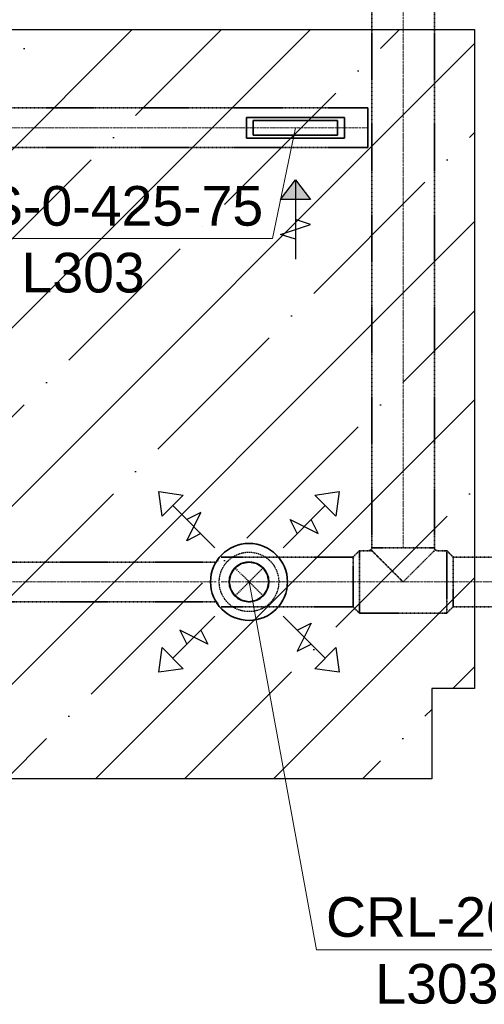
# Model space of a CAD drawing. Header units: millimetres. Extents: x -134161 to 355560, y -27497 to 30328.
# Tile 82 of 95: x 182027 to 184370, y -17574 to -12609. Entities that reach past the tile are written whole.
import ezdxf

# ---------------------------------------------------------------- set-up
doc = ezdxf.new("R2010")
doc.units = ezdxf.units.MM
for name, pattern in [('CenterLine', [17.2, 13, -2, 0.2, -2]), ('HIDDEN', [9.525, 6.35, -3.175]), ('UnderCeiling', [6.7, 4.2, -1, 0.5, -1])]:
    doc.linetypes.add(name, pattern=pattern)
doc.layers.add('AVK-A_uzdevums', color=1, linetype='CONTINUOUS', lineweight=30)
for name, color, linetype in [('Vent-PN8-N', 7, 'CONTINUOUS'), ('Vent-PN8-N-Iekarta', 7, 'CONTINUOUS'), ('Vent-PN8-N-Plusmas bulta', 7, 'CONTINUOUS'), ('Vent-PN8-N-Teksts-', 7, 'CONTINUOUS'), ('Vent-PN8-P', 7, 'CONTINUOUS'), ('Vent-PN8-P-Iekarta', 7, 'CONTINUOUS'), ('Vent-PN8-P-Plusmas bulta', 7, 'CONTINUOUS'), ('Vent-PN8-P-Teksts-', 7, 'CONTINUOUS')]:
    doc.layers.add(name, color=color, linetype=linetype)
doc.styles.add('Arial', font='arial.ttf', dxfattribs={"height": 187.5})

# ---------------------------------------------------------------- blocks, each defined once
blk = doc.blocks.new('*U1130')
at = {"layer": 'Vent-PN8-N-Teksts-', "color": 7, "linetype": 'Continuous', "lineweight": 15}
for p, q in [((41666.7, 3529.9, 2200), (41551.7, 2971.1, 2200)), ((41551.7, 2971.1, 2200), (39640.2, 2971.1, 2200))]:
    blk.add_line(p, q, dxfattribs=at)
at = {"layer": 'Vent-PN8-N-Teksts-', "color": 7, "linetype": 'Continuous', "lineweight": 25, "style": 'Arial'}
for s, p in [('RGS-0-425-75', (39687.5, 3036.1, 2200)), ('L303', (40285.2, 2699.3, 2200))]:
    blk.add_text(s, height=200, dxfattribs=at).set_placement(p)
blk = doc.blocks.new('*U1182')
at = {"layer": 'Vent-PN8-P-Teksts-', "color": 7, "linetype": 'Continuous', "lineweight": 15}
for p, q in [((41432.4, 1239.6, 2300), (41773.4, -615.4, 2300)), ((41773.4, -615.4, 2300), (42986.1, -615.4, 2300))]:
    blk.add_line(p, q, dxfattribs=at)
at = {"layer": 'Vent-PN8-P-Teksts-', "color": 7, "linetype": 'Continuous', "lineweight": 25, "style": 'Arial'}
for s, p in [('CRL-200', (41820.7, -550.4, 2300)), ('L303', (42069, -887.2, 2300))]:
    blk.add_text(s, height=200, dxfattribs=at).set_placement(p)
blk = doc.blocks.new('*U1379')
at = {"layer": 'Vent-PN8-P-Plusmas bulta', "color": 7, "linetype": 'Continuous', "lineweight": 25}
for p, q in [((40994.7, 1571.3, 2195), (40977.1, 1695, 2195)), ((40977.1, 1695, 2195), (41100.8, 1677.3, 2195)), ((40994.7, 1571.3, 2195), (40977.1, 1695, 2195)), ((40977.1, 1695, 2195), (41100.8, 1677.3, 2195)), ((41764.1, 1677.3, 2195), (41887.8, 1695, 2195)), ((41764.1, 1677.3, 2195), (41887.8, 1695, 2195)), ((41887.8, 1695, 2195), (41870.1, 1571.3, 2195)), ((41887.8, 1695, 2195), (41870.1, 1571.3, 2195)), ((41100.8, 1677.3, 2195), (40994.7, 1571.3, 2195)), ((41870.1, 1571.3, 2195), (41764.1, 1677.3, 2195)), ((41259.9, 1412.2, 2195), (41047.8, 1624.3, 2195)), ((41605, 1412.2, 2195), (41817.1, 1624.3, 2195)), ((41118.5, 1447.5, 2195), (41189.2, 1588.9, 2195)), ((41189.2, 1588.9, 2195), (41118.5, 1553.6, 2195)), ((41675.7, 1482.9, 2195), (41640.3, 1553.6, 2195)), ((41640.3, 1553.6, 2195), (41781.8, 1482.9, 2195)), ((41781.8, 1482.9, 2195), (41746.4, 1553.6, 2195)), ((41189.2, 1482.9, 2195), (41118.5, 1447.5, 2195)), ((41259.9, 1067.1, 2195), (41047.8, 855, 2195)), ((41605, 1067.1, 2195), (41817.1, 855, 2195)), ((41224.6, 925.7, 2195), (41083.1, 996.4, 2195)), ((41083.1, 996.4, 2195), (41118.5, 925.7, 2195)), ((41189.2, 996.4, 2195), (41224.6, 925.7, 2195)), ((41675.7, 996.4, 2195), (41746.4, 1031.7, 2195)), ((41746.4, 1031.7, 2195), (41675.7, 890.3, 2195)), ((40977.1, 784.2, 2195), (40994.7, 908, 2195)), ((40977.1, 784.2, 2195), (40994.7, 908, 2195)), ((40994.7, 908, 2195), (41100.8, 801.9, 2195)), ((41675.7, 890.3, 2195), (41746.4, 925.7, 2195)), ((41764.1, 801.9, 2195), (41870.1, 908, 2195)), ((41870.1, 908, 2195), (41887.8, 784.2, 2195)), ((41870.1, 908, 2195), (41887.8, 784.2, 2195)), ((41100.8, 801.9, 2195), (40977.1, 784.2, 2195)), ((41100.8, 801.9, 2195), (40977.1, 784.2, 2195)), ((41887.8, 784.2, 2195), (41764.1, 801.9, 2195)), ((41887.8, 784.2, 2195), (41764.1, 801.9, 2195))]:
    blk.add_line(p, q, dxfattribs=at)
blk = doc.blocks.new('*U1383')
at = {"layer": 'Vent-PN8-P', "color": 5, "linetype": 'UnderCeiling', "lineweight": 35}
for p, q in [((41989, 1397.1, 2700), (41957, 1364.6, 2700)), ((41989, 1082.1, 2700), (41957, 1114.6, 2700))]:
    blk.add_line(p, q, dxfattribs=at)
at = {"layer": 'Vent-PN8-P', "color": 7, "linetype": 'CenterLine', "lineweight": 18}
blk.add_line((41989, 1239.6, 2700), (41957, 1239.6, 2700), dxfattribs=at)
at = {"layer": 'Vent-PN8-P', "color": 5, "linetype": 'UnderCeiling', "lineweight": 35, "extrusion": (-1, 0, 0)}
for centre, major_axis in [((41989, 1239.6, 2700), (0, -157.5)), ((41957, 1239.6, 2700), (0, -125))]:
    blk.add_ellipse(centre, major_axis=major_axis, ratio=1, start_param=0, end_param=3.141593, dxfattribs=at)
blk = doc.blocks.new('*U1384')
at = {"layer": 'Vent-PN8-P', "color": 5, "linetype": 'UnderCeiling', "lineweight": 35}
for p, q in [((42430, 1397.1, 2700), (42462, 1364.6, 2700)), ((42430, 1082.1, 2700), (42462, 1114.6, 2700))]:
    blk.add_line(p, q, dxfattribs=at)
at = {"layer": 'Vent-PN8-P', "color": 7, "linetype": 'CenterLine', "lineweight": 18}
blk.add_line((42430, 1239.6, 2700), (42462, 1239.6, 2700), dxfattribs=at)
at = {"layer": 'Vent-PN8-P', "color": 5, "linetype": 'UnderCeiling', "lineweight": 35, "extrusion": (1, 0, 0)}
for centre, major_axis in [((42430, 1239.6, 2700), (0, 157.5)), ((42462, 1239.6, 2700), (0, 125))]:
    blk.add_ellipse(centre, major_axis=major_axis, ratio=1, start_param=0, end_param=3.141593, dxfattribs=at)
blk = doc.blocks.new('*U1385')
at = {"layer": 'Vent-PN8-P', "color": 5, "linetype": 'UnderCeiling', "lineweight": 35}
for p, q in [((43640.3, 1364.6, 2700), (42462, 1364.6, 2700)), ((43640.3, 1114.6, 2700), (42462, 1114.6, 2700))]:
    blk.add_line(p, q, dxfattribs=at)
at = {"layer": 'Vent-PN8-P', "color": 7, "linetype": 'CenterLine', "lineweight": 18}
blk.add_line((43640.3, 1239.6, 2700), (42462, 1239.6, 2700), dxfattribs=at)
blk = doc.blocks.new('*U1394')
at = {"layer": 'Vent-PN8-P', "color": 5, "linetype": 'UnderCeiling', "lineweight": 35}
for p, q in [((41275.7, 1347.9, 2700), (41267.4, 1339.6, 2700)), ((41275.7, 1131.4, 2700), (41267.4, 1139.6, 2700))]:
    blk.add_line(p, q, dxfattribs=at)
at = {"layer": 'Vent-PN8-P', "color": 5, "linetype": 'UnderCeiling', "lineweight": 35, "extrusion": (-1, 0, 0)}
for major_axis in [(0, 97.6, 21.9), (0, -100)]:
    blk.add_ellipse((41267.4, 1239.6, 2700), major_axis=major_axis, ratio=1, start_param=0, end_param=0.220451, dxfattribs=at)
blk = doc.blocks.new('*U1395')
at = {"layer": 'Vent-PN8-P', "color": 5, "linetype": 'UnderCeiling', "lineweight": 35}
for p, q in [((41292.4, 1364.6, 2700), (41572.4, 1364.6, 2700)), ((41292.4, 1114.6, 2700), (41572.4, 1114.6, 2700))]:
    blk.add_line(p, q, dxfattribs=at)
at = {"layer": 'Vent-PN8-P', "color": 7, "linetype": 'HIDDEN', "lineweight": -3}
for p, q in [((41503.2, 1310.3, 2545), (41361.7, 1168.9, 2545)), ((41503.2, 1168.9, 2545), (41361.7, 1310.3, 2545))]:
    blk.add_line(p, q, dxfattribs=at)
at = {"layer": 'Vent-PN8-P', "color": 7, "linetype": 'CenterLine', "lineweight": 18}
blk.add_line((41292.4, 1239.6, 2700), (41572.4, 1239.6, 2700), dxfattribs=at)
at = {"layer": 'Vent-PN8-P', "color": 7, "linetype": 'HIDDEN', "lineweight": -3, "extrusion": (0, 0, -1)}
blk.add_circle((-41432.4, 1239.6, -2545), 100, dxfattribs=at)
blk = doc.blocks.new('*U1396')
at = {"layer": 'Vent-PN8-P', "color": 5, "linetype": 'UnderCeiling', "lineweight": 35}
for p, q in [((41267.4, 1339.6, 2700), (37940.7, 1339.6, 2700)), ((41267.4, 1139.6, 2700), (37940.7, 1139.6, 2700))]:
    blk.add_line(p, q, dxfattribs=at)
at = {"layer": 'Vent-PN8-P', "color": 7, "linetype": 'CenterLine', "lineweight": 18}
blk.add_line((41267.4, 1239.6, 2700), (37940.7, 1239.6, 2700), dxfattribs=at)
blk = doc.blocks.new('*U1397')
at = {"layer": 'Vent-PN8-P-Iekarta', "color": 5, "linetype": 'Continuous', "lineweight": 35}
for p, q in [((41340.1, 1277.9, 2240), (41361.7, 1310.3, 2240)), ((41361.7, 1310.3, 2240), (41394.2, 1332, 2240)), ((41394.2, 1332, 2240), (41432.4, 1339.6, 2240)), ((41432.4, 1339.6, 2240), (41470.7, 1332, 2240)), ((41470.7, 1332, 2240), (41503.2, 1310.3, 2240)), ((41503.2, 1310.3, 2240), (41524.8, 1277.9, 2240)), ((41332.4, 1239.6, 2240), (41340.1, 1277.9, 2240)), ((41524.8, 1277.9, 2240), (41532.4, 1239.6, 2240)), ((41340.1, 1201.4, 2240), (41332.4, 1239.6, 2240)), ((41361.7, 1168.9, 2240), (41340.1, 1201.4, 2240)), ((41524.8, 1201.4, 2240), (41503.2, 1168.9, 2240)), ((41532.4, 1239.6, 2240), (41524.8, 1201.4, 2240)), ((41394.2, 1147.2, 2240), (41361.7, 1168.9, 2240)), ((41432.4, 1139.6, 2240), (41394.2, 1147.2, 2240)), ((41470.7, 1147.2, 2240), (41432.4, 1139.6, 2240)), ((41503.2, 1168.9, 2240), (41470.7, 1147.2, 2240))]:
    blk.add_line(p, q, dxfattribs=at)
for centre, radius in [((41432.4, 1239.6, 2228), 194), ((41432.4, 1239.6, 2300), 100), ((41432.4, 1239.6, 2240), 2.5)]:
    blk.add_circle(centre, radius, dxfattribs=at)
at = {"layer": 'Vent-PN8-P-Iekarta', "color": 7, "linetype": 'HIDDEN', "lineweight": -3}
blk.add_circle((41432.4, 1239.6, 2190), 150, dxfattribs=at)
blk = doc.blocks.new('*U1398')
at = {"layer": 'Vent-PN8-P', "color": 7, "linetype": 'Continuous', "lineweight": -3}
blk.add_line((41432.4, 1239.6, 2422.5), (41432.4, 1239.6, 2421.5), dxfattribs=at)
blk = doc.blocks.new('*U1402')
at = {"layer": 'Vent-PN8-P', "color": 5, "linetype": 'UnderCeiling', "lineweight": 35}
for p, q in [((41957, 1364.6, 2700), (41572.4, 1364.6, 2700)), ((41957, 1114.6, 2700), (41572.4, 1114.6, 2700))]:
    blk.add_line(p, q, dxfattribs=at)
at = {"layer": 'Vent-PN8-P', "color": 7, "linetype": 'CenterLine', "lineweight": 18}
blk.add_line((41957, 1239.6, 2700), (41572.4, 1239.6, 2700), dxfattribs=at)
blk = doc.blocks.new('*U1403')
at = {"layer": 'Vent-PN8-P', "color": 5, "linetype": 'UnderCeiling', "lineweight": 35}
for p, q in [((42052, 1397.1, 2700), (41989, 1397.1, 2700)), ((42052, 1397.1, 2700), (42064, 1385.1, 2760.3)), ((42355, 1385.1, 2760.3), (42367, 1397.1, 2700)), ((42430, 1397.1, 2700), (42381.7, 1397.1, 2700)), ((42064, 1385.1, 2760.3), (42098.1, 1351, 2811.4)), ((42098.1, 1351, 2811.4), (42149.2, 1299.9, 2845.5)), ((42269.8, 1299.9, 2845.5), (42320.9, 1351, 2811.4)), ((42320.9, 1351, 2811.4), (42355, 1385.1, 2760.3)), ((42149.2, 1299.9, 2845.5), (42209.5, 1239.6, 2857.5)), ((42209.5, 1239.6, 2857.5), (42269.8, 1299.9, 2845.5)), ((42430, 1082.1, 2700), (41989, 1082.1, 2700))]:
    blk.add_line(p, q, dxfattribs=at)
at = {"layer": 'Vent-PN8-P', "color": 7, "linetype": 'CenterLine', "lineweight": 18}
blk.add_line((42430, 1239.6, 2700), (41989, 1239.6, 2700), dxfattribs=at)
at = {"layer": 'Vent-PN8-P', "color": 5, "linetype": 'UnderCeiling', "lineweight": 35}
blk.add_ellipse((42037.2, 1411.9, 2700), major_axis=(0, -14.7), ratio=1, start_param=0, end_param=1.570796, dxfattribs=at)
at = {"layer": 'Vent-PN8-P', "color": 5, "linetype": 'UnderCeiling', "lineweight": 35, "extrusion": (0, 1, 0)}
blk.add_ellipse((42209.5, 1411.9, 2700), major_axis=(-157.5, 0), ratio=1, start_param=0, end_param=3.141593, dxfattribs=at)
at = {"layer": 'Vent-PN8-P', "color": 5, "linetype": 'UnderCeiling', "lineweight": 35, "extrusion": (0, 0, -1)}
blk.add_ellipse((42381.7, 1411.9, 2700), major_axis=(0, -14.7), ratio=1, start_param=0, end_param=1.570796, dxfattribs=at)
blk = doc.blocks.new('*U1404')
at = {"layer": 'Vent-PN8-P', "color": 5, "linetype": 'UnderCeiling', "lineweight": 35}
for p, q in [((42052, 6394.8, 2700), (42052, 1411.9, 2700)), ((42367, 6394.8, 2700), (42367, 1411.9, 2700))]:
    blk.add_line(p, q, dxfattribs=at)
at = {"layer": 'Vent-PN8-P', "color": 7, "linetype": 'CenterLine', "lineweight": 18}
blk.add_line((42209.5, 6394.8, 2700), (42209.5, 1411.9, 2700), dxfattribs=at)
blk = doc.blocks.new('*U1503')
at = {"layer": 'Vent-PN8-N-Plusmas bulta', "linetype": 'Continuous', "lineweight": 25}
blk.add_hatch(color=7, dxfattribs=at).paths.add_polyline_path([(41591.7, 3167.4), (41666.7, 3267.4), (41741.7, 3167.4)], flags=0)
at = {"layer": 'Vent-PN8-N-Plusmas bulta', "color": 7, "linetype": 'Continuous', "lineweight": 25}
for p, q in [((41591.7, 3167.4, 2171), (41666.7, 3267.4, 2171)), ((41666.7, 3267.4, 2171), (41666.7, 2867.4, 2171)), ((41666.7, 3267.4, 2171), (41741.7, 3167.4, 2171)), ((41591.7, 2992.4, 2171), (41741.7, 3042.4, 2171)), ((41741.7, 3042.4, 2171), (41666.7, 3067.4, 2171)), ((41666.7, 2967.4, 2171), (41591.7, 2992.4, 2171))]:
    blk.add_line(p, q, dxfattribs=at)
blk.add_3dface([(41591.7, 3167.4, 2171), (41666.7, 3267.4, 2171), (41741.7, 3167.4, 2171)], dxfattribs=at)
blk = doc.blocks.new('*U1511')
at = {"layer": 'Vent-PN8-N', "color": 1, "linetype": 'UnderCeiling', "lineweight": 35}
for p, q in [((39973.2, 3629.9, 2300), (42032.1, 3629.9, 2300)), ((39973.2, 3429.9, 2300), (42032.1, 3429.9, 2300))]:
    blk.add_line(p, q, dxfattribs=at)
at = {"layer": 'Vent-PN8-N', "color": 7, "linetype": 'CenterLine', "lineweight": 18}
blk.add_line((39973.2, 3529.9, 2300), (42032.1, 3529.9, 2300), dxfattribs=at)
blk = doc.blocks.new('*U1512')
at = {"layer": 'Vent-PN8-N-Iekarta', "color": 1, "linetype": 'Continuous', "lineweight": 35}
for p, q in [((41914.2, 3582.4, 2186), (41419.2, 3582.4, 2186)), ((41419.2, 3477.4, 2186), (41419.2, 3582.4, 2186)), ((41914.2, 3582.4, 2186), (41914.2, 3477.4, 2186)), ((41454.2, 3567.4, 2200.1), (41454.2, 3492.4, 2200.1)), ((41879.2, 3567.4, 2200.1), (41454.2, 3567.4, 2200.1)), ((41879.2, 3492.4, 2200.1), (41879.2, 3567.4, 2200.1)), ((41914.2, 3477.4, 2186), (41419.2, 3477.4, 2186)), ((41454.2, 3492.4, 2200.1), (41879.2, 3492.4, 2200.1))]:
    blk.add_line(p, q, dxfattribs=at)
blk = doc.blocks.new('*U1514')
at = {"layer": 'Vent-PN8-N', "color": 1, "linetype": 'Continuous', "lineweight": 35}
blk.add_line((42032.1, 3429.9, 2300), (42032.1, 3629.9, 2300), dxfattribs=at)

msp = doc.modelspace()

# ---------------------------------------------------------------- hatches: boundary and pattern name
at = {"layer": 'AVK-A_uzdevums'}
h = msp.add_hatch(dxfattribs=at)
h.set_pattern_fill('ANSI35', color=256, scale=100)
h.set_pattern_definition([(45, (141751.17, -16683.6), (-449.013, 449.013), []), (45, (142200.2, -16683.6), (-449.013, 449.013), [793.75, -158.75, 0, -158.75])])
h.paths.add_polyline_path([(178482.4, -12658.6), (184320.8, -12658.6), (184320.8, -15981.6), (184105.6, -15981.6), (184105.6, -16436.7), (178669.3, -16436.7), (178669.3, -16002.9), (178482.4, -16002.9)])

# ---------------------------------------------------------------- linework, layer by layer
msp.add_lwpolyline([(178482.4, -12658.6), (184320.8, -12658.6), (184320.8, -15981.6), (184105.6, -15981.6), (184105.6, -16436.7), (178669.3, -16436.7), (178669.3, -16002.9), (178482.4, -16002.9)], close=True, dxfattribs=at)

# ---------------------------------------------------------------- block references
at = {"layer": 'Vent-PN8-N'}
for name in ['*U1511', '*U1514']:
    msp.add_blockref(name, (141751.2, -16683.6), dxfattribs=at)
at = {"layer": 'Vent-PN8-N-Iekarta'}
msp.add_blockref('*U1512', (141751.2, -16683.6), dxfattribs=at)
at = {"layer": 'Vent-PN8-N-Plusmas bulta'}
msp.add_blockref('*U1503', (141751.2, -16683.6), dxfattribs=at)
at = {"layer": 'Vent-PN8-N-Teksts-'}
msp.add_blockref('*U1130', (141751.2, -16683.6), dxfattribs=at)
at = {"layer": 'Vent-PN8-P'}
for name in ['*U1404', '*U1383', '*U1403', '*U1384', '*U1396', '*U1394', '*U1395', '*U1402', '*U1385', '*U1398']:
    msp.add_blockref(name, (141751.2, -16683.6), dxfattribs=at)
at = {"layer": 'Vent-PN8-P-Iekarta'}
msp.add_blockref('*U1397', (141751.2, -16683.6), dxfattribs=at)
at = {"layer": 'Vent-PN8-P-Plusmas bulta'}
msp.add_blockref('*U1379', (141751.2, -16683.6), dxfattribs=at)
at = {"layer": 'Vent-PN8-P-Teksts-'}
msp.add_blockref('*U1182', (141751.2, -16683.6), dxfattribs=at)

doc.saveas('drawing.dxf')
